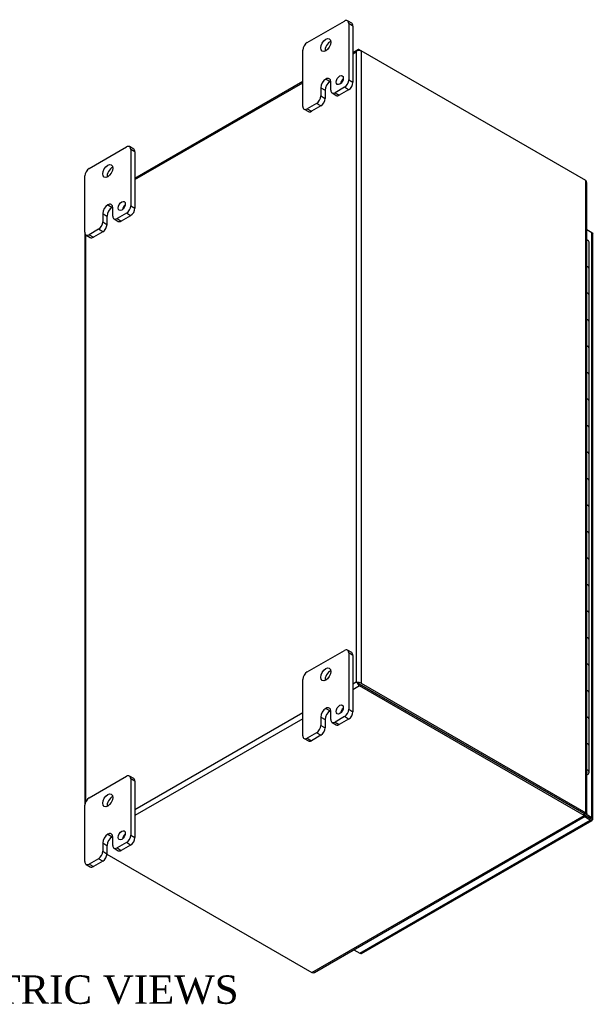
# Model space of a CAD drawing. Header units: inches. Extents: x 9 to 119, y 2 to 80.
# Tile 8 of 8: x 105 to 119, y 56 to 80. Entities that reach past the tile are written whole.
import ezdxf
from ezdxf.enums import TextEntityAlignment as Align

# ---------------------------------------------------------------- set-up
doc = ezdxf.new("R2010")
doc.units = ezdxf.units.IN
doc.header["$MEASUREMENT"] = 0
for name, color, linetype in [('COM48474', 7, 'CONTINUOUS'), ('COM70219', 7, 'CONTINUOUS'), ('COM71780-13', 7, 'CONTINUOUS'), ('DEFAULT', 7, 'CONTINUOUS'), ('FET07710', 7, 'CONTINUOUS'), ('HNG10620-20B', 7, 'CONTINUOUS'), ('HNG10620-20C', 7, 'CONTINUOUS'), ('HNG10620-20P', 7, 'CONTINUOUS')]:
    doc.layers.add(name, color=color, linetype=linetype)
doc.styles.add('SEACAD_TIMES_NEW_ROMAN', font='times.ttf')

msp = doc.modelspace()

# ---------------------------------------------------------------- linework, layer by layer
at = {"layer": 'COM48474', "color": 7, "linetype": 'Continuous'}
for p, q in [((112.998, 79.038), (112.879, 78.97)), ((112.879, 78.941), (112.96, 78.987)), ((112.96, 78.987), (112.96, 63.452)), ((112.984, 79.02), (112.984, 79.02)), ((113.041, 79.034), (113.082, 79.011)), ((118.617, 75.815), (113.082, 79.011)), ((113.082, 79.011), (113.082, 63.428)), ((111.642, 78.256), (107.505, 75.867)), ((107.505, 75.838), (111.642, 78.227)), ((118.617, 60.233), (118.617, 75.815)), ((118.642, 60.218), (118.642, 75.76)), ((106.268, 74.534), (106.268, 60.422)), ((106.294, 60.51), (106.294, 74.476)), ((112.96, 63.452), (112.879, 63.405)), ((113.041, 63.357), (112.879, 63.264)), ((113, 63.428), (112.96, 63.452)), ((112.984, 63.438), (113.041, 63.405)), ((112.984, 63.438), (113.041, 63.405)), ((118.576, 60.209), (113.041, 63.405)), ((113.041, 63.405), (118.576, 60.209)), ((118.576, 60.162), (113.041, 63.357)), ((113.082, 63.428), (118.617, 60.233)), ((113.179, 63.325), (113.179, 63.325)), ((111.642, 62.691), (107.505, 60.302)), ((111.642, 62.55), (107.505, 60.161)), ((118.561, 60.201), (118.602, 60.177)), ((118.576, 60.209), (118.617, 60.233)), ((118.576, 60.209), (118.576, 60.162)), ((118.603, 60.205), (118.584, 60.216)), ((118.603, 60.205), (118.584, 60.216)), ((118.585, 60.221), (118.617, 60.202)), ((118.617, 60.202), (118.603, 60.205)), ((111.869, 56.29), (118.576, 60.162)), ((111.93, 56.296), (118.602, 60.148)), ((106.816, 59.208), (111.869, 56.29))]:
    msp.add_line(p, q, dxfattribs=at)
for centre, start, end in [((118.568, 75.76), 0, 48.6182), ((111.893, 56.36), 251.3818, 300)]:
    msp.add_arc(centre, 0.0739, start, end, dxfattribs=at)
for centre, major_axis, ratio, start_param, end_param in [((113.021, 78.952), (0.061, 0.106), 0.577982, 1.231508, 1.571345), ((113.021, 78.952), (0.061, 0.106), 0.577982, 1.230411, 1.570248), ((113.041, 78.964), (0.0432, -0.0748), 0.57735, 2.356194, 3.587154), ((113.021, 78.975), (0.0864, 0), 0.57735, 0.785398, 2.016358), ((113.021, 63.416), (-0.0863, 0.0499), 0.000948, 0.784852, 1.124689), ((113.021, 63.416), (-0.0864, 0.0498), 0.000948, -1.124689, -0.784852), ((113.021, 63.393), (0.0864, 0), 0.57735, 0.785398, 2.016358), ((113.041, 63.428), (0.0432, -0.0748), 0.57735, 4.266828, 5.497787), ((113.021, 63.416), (0.0288, -0.0166), 0.000948, 3.926445, 5.497241), ((113.021, 63.416), (0.0288, -0.0166), 0.000948, 0.785944, 2.356741)]:
    msp.add_ellipse(centre, major_axis=major_axis, ratio=ratio, start_param=start_param, end_param=end_param, dxfattribs=at)
msp.add_open_spline([(118.576, 60.209), (118.575, 60.203), (118.575, 60.199), (118.573, 60.198)], degree=3, dxfattribs=at)
for points, knots in [([(118.576, 60.209), (118.579, 60.211), (118.581, 60.212), (118.584, 60.215), (118.584, 60.216), (118.584, 60.218), (118.584, 60.219), (118.584, 60.219)], [0, 0, 0, 0, 0.25, 0.25, 0.5, 0.5, 0.625, 0.625, 0.625, 0.625]), ([(118.617, 60.233), (118.625, 60.231), (118.631, 60.229), (118.64, 60.224), (118.642, 60.221), (118.642, 60.214), (118.64, 60.211), (118.631, 60.206), (118.625, 60.204), (118.617, 60.202)], [0, 0, 0, 0, 0.25, 0.25, 0.5, 0.5, 0.75, 0.75, 1, 1, 1, 1]), ([(118.576, 60.162), (118.581, 60.156), (118.586, 60.151), (118.595, 60.146), (118.599, 60.146), (118.602, 60.148)], [0, 0, 0, 0, 0.25, 0.25, 0.5, 0.5, 0.5, 0.5])]:
    msp.add_open_spline(points, degree=3, knots=knots, dxfattribs=at)
at = {"layer": 'COM70219', "color": 7, "linetype": 'Continuous'}
msp.add_line((113.367, 63.216), (113.367, 63.216), dxfattribs=at)
at = {"layer": 'COM71780-13', "color": 7, "linetype": 'Continuous'}
for p, q in [((118.771, 74.528), (118.642, 74.602)), ((118.771, 60.118), (118.771, 74.528)), ((118.796, 60.082), (118.796, 74.493)), ((118.342, 60.344), (118.342, 60.344)), ((118.364, 60.331), (118.364, 60.331)), ((118.622, 60.204), (118.771, 60.118)), ((113.049, 56.767), (118.73, 60.047)), ((113.092, 56.762), (118.773, 60.043)), ((118.73, 60.047), (118.579, 60.135)), ((118.604, 60.167), (118.73, 60.094)), ((118.73, 60.094), (118.604, 60.167)), ((118.73, 60.094), (118.73, 60.094)), ((118.73, 60.094), (118.73, 60.094)), ((118.73, 60.094), (118.771, 60.071)), ((118.788, 60.061), (118.73, 60.094)), ((118.788, 60.061), (118.73, 60.094)), ((112.897, 56.854), (113.049, 56.767))]:
    msp.add_line(p, q, dxfattribs=at)
for centre, major_axis, ratio, start_param, end_param in [((118.71, 74.493), (-0.0864, 0), 0.57735, 3.141593, 3.926991), ((118.71, 60.106), (-0.0288, 0.0166), 0.000948, 2.356741, 3.927537), ((118.71, 60.106), (-0.0288, 0.0166), 0.000948, 2.355648, 3.926445), ((118.73, 60.118), (-0.0432, 0.0748), 0.57735, 2.356194, 3.587154), ((118.71, 60.082), (-0.0864, 0), 0.57735, 2.696031, 3.926991), ((118.71, 60.106), (0.0864, -0.0498), 0.000948, -0.784852, -0.445015), ((118.71, 60.106), (0.0863, -0.0499), 0.000948, 0.445015, 0.784852), ((113.049, 56.837), (-0.0432, 0.0748), 0.57735, 2.356194, 3.141593)]:
    msp.add_ellipse(centre, major_axis=major_axis, ratio=ratio, start_param=start_param, end_param=end_param, dxfattribs=at)
at = {"layer": 'FET07710', "color": 7, "linetype": 'Continuous'}
for p, q in [((111.748, 79.215), (112.668, 79.746)), ((112.848, 79.692), (112.743, 79.753)), ((112.774, 79.685), (112.774, 78.297)), ((112.879, 79.624), (112.774, 79.685)), ((112.879, 79.624), (112.879, 78.236)), ((111.642, 77.644), (111.642, 79.032)), ((112.208, 78.317), (112.208, 78.317)), ((112.208, 78.317), (112.314, 78.256)), ((112.208, 78.317), (112.314, 78.256)), ((112.314, 78.256), (112.314, 78.256)), ((112.332, 78.042), (112.332, 78.246)), ((112.774, 78.297), (112.879, 78.236)), ((112.085, 78.103), (112.085, 77.899)), ((112.085, 78.103), (112.19, 78.042)), ((112.19, 78.042), (112.19, 77.838)), ((112.363, 77.973), (112.468, 77.912)), ((112.668, 78.113), (112.438, 77.98)), ((112.438, 77.98), (112.543, 77.919)), ((112.773, 78.052), (112.543, 77.919)), ((112.773, 78.052), (112.668, 78.113)), ((111.979, 77.715), (111.748, 77.582)), ((112.084, 77.654), (111.979, 77.715)), ((112.085, 77.899), (112.19, 77.838)), ((111.673, 77.575), (111.779, 77.514)), ((111.748, 77.582), (111.854, 77.521)), ((112.084, 77.654), (111.854, 77.521)), ((106.374, 76.113), (107.294, 76.643)), ((107.474, 76.59), (107.369, 76.651)), ((107.4, 76.582), (107.4, 75.194)), ((107.505, 76.521), (107.4, 76.582)), ((107.505, 76.521), (107.505, 75.133)), ((106.268, 74.541), (106.268, 75.929)), ((106.711, 75), (106.711, 74.796)), ((106.711, 75), (106.816, 74.939)), ((106.834, 75.214), (106.834, 75.214)), ((106.834, 75.214), (106.94, 75.153)), ((106.834, 75.214), (106.94, 75.153)), ((106.94, 75.153), (106.94, 75.153)), ((106.958, 74.939), (106.958, 75.143)), ((107.294, 75.01), (107.064, 74.878)), ((107.399, 74.949), (107.294, 75.01)), ((107.4, 75.194), (107.505, 75.133)), ((106.711, 74.796), (106.816, 74.735)), ((106.816, 74.939), (106.816, 74.735)), ((106.989, 74.87), (107.094, 74.809)), ((107.064, 74.878), (107.169, 74.817)), ((107.399, 74.949), (107.169, 74.817)), ((106.605, 74.613), (106.374, 74.48)), ((106.71, 74.552), (106.48, 74.419)), ((106.71, 74.552), (106.605, 74.613)), ((106.299, 74.472), (106.405, 74.411)), ((106.374, 74.48), (106.48, 74.419)), ((111.748, 63.702), (112.668, 64.233)), ((112.848, 64.179), (112.743, 64.24)), ((112.774, 64.171), (112.774, 62.783)), ((112.879, 64.11), (112.774, 64.171)), ((112.879, 64.11), (112.879, 62.722)), ((111.642, 62.13), (111.642, 63.518)), ((112.208, 62.803), (112.208, 62.803)), ((112.208, 62.803), (112.314, 62.742)), ((112.208, 62.803), (112.314, 62.742)), ((112.314, 62.742), (112.314, 62.742)), ((112.332, 62.528), (112.332, 62.732)), ((112.774, 62.783), (112.879, 62.722)), ((112.085, 62.59), (112.085, 62.386)), ((112.085, 62.59), (112.19, 62.529)), ((112.085, 62.386), (112.19, 62.324)), ((112.19, 62.529), (112.19, 62.324)), ((112.363, 62.459), (112.468, 62.398)), ((112.668, 62.6), (112.438, 62.467)), ((112.438, 62.467), (112.543, 62.406)), ((112.773, 62.539), (112.543, 62.406)), ((112.773, 62.539), (112.668, 62.6)), ((111.979, 62.202), (111.748, 62.069)), ((112.084, 62.141), (111.854, 62.008)), ((112.084, 62.141), (111.979, 62.202)), ((111.673, 62.061), (111.779, 62)), ((111.748, 62.069), (111.854, 62.008)), ((106.374, 60.599), (107.294, 61.13)), ((107.474, 61.076), (107.369, 61.137)), ((107.4, 61.069), (107.4, 59.681)), ((107.505, 61.008), (107.4, 61.069)), ((107.505, 61.008), (107.505, 59.62)), ((106.268, 59.027), (106.268, 60.416)), ((106.711, 59.487), (106.711, 59.283)), ((106.711, 59.487), (106.816, 59.426)), ((106.834, 59.701), (106.834, 59.701)), ((106.834, 59.701), (106.94, 59.64)), ((106.834, 59.701), (106.94, 59.64)), ((106.94, 59.64), (106.94, 59.64)), ((106.958, 59.425), (106.958, 59.63)), ((107.294, 59.497), (107.064, 59.364)), ((107.399, 59.436), (107.294, 59.497)), ((107.4, 59.681), (107.505, 59.62)), ((106.711, 59.283), (106.816, 59.222)), ((106.816, 59.426), (106.816, 59.222)), ((106.989, 59.357), (107.094, 59.296)), ((107.064, 59.364), (107.169, 59.303)), ((107.399, 59.436), (107.169, 59.303)), ((106.605, 59.099), (106.374, 58.966)), ((106.71, 59.038), (106.48, 58.905)), ((106.71, 59.038), (106.605, 59.099)), ((106.299, 58.959), (106.405, 58.898)), ((106.374, 58.966), (106.48, 58.905))]:
    msp.add_line(p, q, dxfattribs=at)
for centre, major_axis, start_param, end_param in [((112.668, 79.624), (-0.075, -0.13), 2.356194, 3.926991), ((112.773, 79.563), (-0.075, -0.13), 2.356194, 3.141593), ((111.748, 79.093), (0.075, 0.13), 0.785398, 2.356194), ((112.314, 79.093), (0.087, 0.152), 0.649107, 2.492486), ((112.208, 78.174), (0.087, 0.151), 0.785398, 2.356194), ((112.314, 78.113), (0.087, 0.151), 0.785398, 2.356194), ((112.208, 78.174), (-0.087, -0.151), 2.356194, 3.926991), ((112.314, 78.113), (-0.087, -0.151), 3.793313, 3.926991), ((112.658, 78.231), (0.063, 0.108), 1.008936, 2.132657), ((112.668, 78.236), (-0.075, -0.13), 0.785398, 2.356194), ((112.773, 78.174), (0.075, 0.13), 3.926991, 5.497787), ((112.438, 78.103), (0.075, 0.13), 2.356194, 3.926991), ((112.543, 78.042), (0.075, 0.13), 3.141593, 3.926991), ((111.979, 77.838), (-0.075, -0.13), 0.785398, 2.356194), ((112.084, 77.777), (0.075, 0.13), 3.926991, 5.497787), ((111.748, 77.705), (0.075, 0.13), 2.356194, 3.926991), ((111.854, 77.644), (0.075, 0.13), 3.141593, 3.926991), ((107.294, 76.521), (-0.075, -0.13), 2.356194, 3.926991), ((107.399, 76.46), (-0.075, -0.13), 2.356194, 3.141593), ((106.374, 75.99), (0.075, 0.13), 0.785398, 2.356194), ((106.94, 75.99), (0.087, 0.152), 0.649107, 2.492486), ((106.834, 75.072), (-0.087, -0.151), 2.356194, 3.926991), ((106.834, 75.072), (0.087, 0.151), 0.785398, 2.356194), ((106.94, 75.011), (0.087, 0.151), 0.785398, 2.356194), ((106.94, 75.011), (-0.087, -0.151), 3.793313, 3.926991), ((107.284, 75.128), (0.062, 0.108), 1.008936, 2.132657), ((107.294, 75.133), (-0.075, -0.13), 0.785398, 2.356194), ((107.399, 75.072), (0.075, 0.13), 3.926991, 5.497787), ((106.605, 74.735), (-0.075, -0.13), 0.785398, 2.356194), ((107.064, 75), (0.075, 0.13), 2.356194, 3.926991), ((107.169, 74.939), (0.075, 0.13), 3.141593, 3.926991), ((106.374, 74.602), (0.075, 0.13), 2.356194, 3.926991), ((106.71, 74.674), (0.075, 0.13), 3.926991, 5.497787), ((106.48, 74.541), (0.075, 0.13), 3.141593, 3.926991), ((112.668, 64.11), (-0.075, -0.13), 2.356194, 3.926991), ((112.773, 64.049), (-0.075, -0.13), 2.356194, 3.141593), ((111.748, 63.579), (0.075, 0.13), 0.785398, 2.356194), ((112.314, 63.58), (0.087, 0.152), 0.649107, 2.492486), ((112.208, 62.661), (0.087, 0.151), 0.785398, 2.356194), ((112.314, 62.6), (0.087, 0.151), 0.785398, 2.356194), ((112.208, 62.661), (-0.087, -0.151), 2.356194, 3.926991), ((112.314, 62.6), (-0.087, -0.151), 3.793313, 3.926991), ((112.658, 62.717), (0.062, 0.108), 1.008936, 2.132657), ((112.668, 62.722), (-0.075, -0.13), 0.785398, 2.356194), ((112.773, 62.661), (0.075, 0.13), 3.926991, 5.497787), ((111.979, 62.324), (-0.075, -0.13), 0.785398, 2.356194), ((112.438, 62.589), (0.075, 0.13), 2.356194, 3.926991), ((112.543, 62.528), (0.075, 0.13), 3.141593, 3.926991), ((112.084, 62.263), (0.075, 0.13), 3.926991, 5.497787), ((111.748, 62.191), (0.075, 0.13), 2.356194, 3.926991), ((111.854, 62.13), (0.075, 0.13), 3.141593, 3.926991), ((107.294, 61.007), (-0.075, -0.13), 2.356194, 3.926991), ((107.399, 60.946), (-0.075, -0.13), 2.356194, 3.141593), ((106.374, 60.477), (0.075, 0.13), 0.785398, 2.356194), ((106.94, 60.477), (0.087, 0.152), 0.649107, 2.492486), ((106.834, 59.558), (-0.087, -0.151), 2.356194, 3.926991), ((106.834, 59.558), (0.087, 0.151), 0.785398, 2.356194), ((106.94, 59.497), (0.087, 0.151), 0.785398, 2.356194), ((106.94, 59.497), (-0.087, -0.151), 3.793313, 3.926991), ((107.284, 59.614), (0.063, 0.108), 1.008936, 2.132657), ((107.294, 59.619), (-0.075, -0.13), 0.785398, 2.356194), ((107.399, 59.558), (0.075, 0.13), 3.926991, 5.497787), ((106.605, 59.222), (-0.075, -0.13), 0.785398, 2.356194), ((106.71, 59.161), (0.075, 0.13), 3.926991, 5.497787), ((107.064, 59.487), (0.075, 0.13), 2.356194, 3.926991), ((107.169, 59.426), (0.075, 0.13), 3.141593, 3.926991), ((106.374, 59.089), (0.075, 0.13), 2.356194, 3.926991), ((106.48, 59.028), (0.075, 0.13), 3.141593, 3.926991)]:
    msp.add_ellipse(centre, major_axis=major_axis, ratio=0.57735, start_param=start_param, end_param=end_param, dxfattribs=at)
for centre, major_axis in [((112.208, 79.154), (0.088, 0.152)), ((112.553, 78.292), (0.062, 0.108)), ((106.834, 76.051), (0.088, 0.152)), ((107.179, 75.189), (0.062, 0.108)), ((112.208, 63.641), (0.087, 0.152)), ((112.553, 62.778), (0.062, 0.108)), ((106.834, 60.538), (0.088, 0.152)), ((107.179, 59.676), (0.062, 0.108))]:
    msp.add_ellipse(centre, major_axis=major_axis, ratio=0.57735, dxfattribs=at)
at = {"layer": 'HNG10620-20B', "color": 7, "linetype": 'Continuous'}
for p, q in [((118.7, 72.986), (118.7, 73.639)), ((118.7, 71.679), (118.7, 72.332)), ((118.7, 70.373), (118.7, 71.026)), ((118.7, 69.066), (118.7, 69.72)), ((118.7, 67.76), (118.7, 68.413)), ((118.7, 66.454), (118.7, 67.107)), ((118.7, 65.147), (118.7, 65.8)), ((118.7, 63.841), (118.7, 64.494)), ((118.7, 62.534), (118.7, 63.188)), ((118.7, 61.228), (118.7, 61.881))]:
    msp.add_line(p, q, dxfattribs=at)
for centre, major_axis, start_param, end_param in [((118.577, 73.639), (-0.123, 0), 3.141593, 4.157881), ((118.577, 72.986), (-0.123, 0), 3.141593, 4.157881), ((118.577, 72.332), (-0.123, 0), 3.141593, 4.157881), ((118.577, 71.679), (-0.123, 0), 3.141593, 4.157881), ((118.577, 71.026), (-0.123, 0), 3.141593, 4.157881), ((118.577, 70.373), (-0.123, 0), 3.141593, 4.157881), ((118.577, 69.72), (-0.123, 0), 3.141593, 4.157881), ((118.577, 69.066), (-0.123, 0), 3.141593, 4.157881), ((118.577, 68.413), (-0.123, 0), 3.141593, 4.157881), ((118.577, 67.76), (-0.123, 0), 3.141593, 4.157881), ((118.577, 67.107), (-0.123, 0), 3.141593, 4.157881), ((118.577, 66.454), (-0.123, 0), 3.141593, 4.157881), ((118.577, 65.8), (-0.123, 0), 3.141593, 4.157881), ((118.577, 65.147), (-0.123, 0), 3.141593, 4.157881), ((118.577, 64.494), (-0.123, 0), 3.141593, 4.157881), ((118.577, 63.841), (-0.123, 0), 3.141593, 4.157881), ((118.577, 63.188), (-0.123, 0), 3.141593, 4.157881), ((118.577, 62.534), (-0.123, 0), 3.141593, 4.157881), ((118.577, 61.881), (-0.123, 0), 3.141593, 4.157881), ((118.577, 61.228), (-0.123, 0), 2.125304, 4.157881), ((118.577, 61.228), (-0.075, 0), 2.612966, 3.670219)]:
    msp.add_ellipse(centre, major_axis=major_axis, ratio=0.57735, start_param=start_param, end_param=end_param, dxfattribs=at)
at = {"layer": 'HNG10620-20C', "color": 7, "linetype": 'Continuous'}
for p, q in [((118.7, 73.639), (118.7, 74.292)), ((118.7, 72.332), (118.7, 72.986)), ((118.7, 71.026), (118.7, 71.679)), ((118.7, 69.72), (118.7, 70.373)), ((118.7, 68.413), (118.7, 69.066)), ((118.7, 67.107), (118.7, 67.76)), ((118.7, 65.8), (118.7, 66.454)), ((118.7, 64.494), (118.7, 65.147)), ((118.7, 63.188), (118.7, 63.841)), ((118.7, 61.881), (118.7, 62.534))]:
    msp.add_line(p, q, dxfattribs=at)
for centre in [(118.577, 74.292), (118.577, 73.639), (118.577, 72.986), (118.577, 72.332), (118.577, 71.679), (118.577, 71.026), (118.577, 70.373), (118.577, 69.72), (118.577, 69.066), (118.577, 68.413), (118.577, 67.76), (118.577, 67.107), (118.577, 66.454), (118.577, 65.8), (118.577, 65.147), (118.577, 64.494), (118.577, 63.841), (118.577, 63.188), (118.577, 62.534), (118.577, 61.881)]:
    msp.add_ellipse(centre, major_axis=(0.123, 0), ratio=0.57735, start_param=0, end_param=1.016289, dxfattribs=at)
at = {"layer": 'HNG10620-20P', "color": 7, "linetype": 'Continuous'}
msp.add_ellipse((118.577, 61.228), major_axis=(-0.075, 0), ratio=0.57735, start_param=2.612966, end_param=3.670219, dxfattribs=at)

# ---------------------------------------------------------------- texts
at = {"layer": 'DEFAULT', "color": 7, "linetype": 'Continuous', "style": 'SEACAD_TIMES_NEW_ROMAN'}
msp.add_text('ISOMETRIC VIEWS', height=0.7, dxfattribs=at).set_placement((100.75, 56.222), align=Align.TOP_LEFT)

doc.saveas('drawing.dxf')
